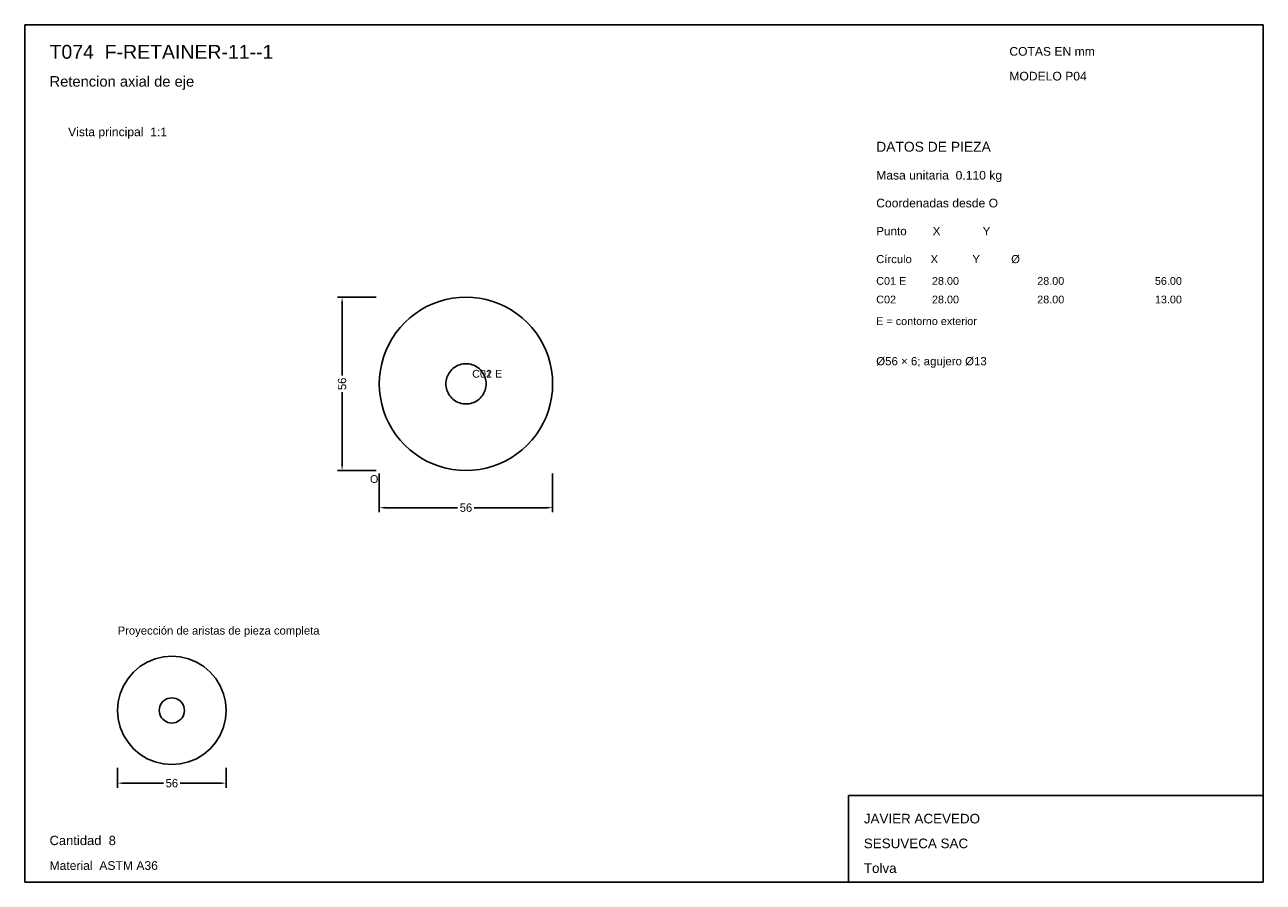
# Model space of a CAD drawing. Header units: millimetres. Extents: x 10 to 410, y 10 to 287.
import ezdxf

# ---------------------------------------------------------------- set-up
doc = ezdxf.new("R2010")
doc.units = ezdxf.units.MM
doc.styles.add('ARIAL', font='arial.ttf')
doc.dimstyles.get("Standard").update_dxf_attribs({"dimtxt": 2.5, "dimasz": 2.5, "dimexe": 1.25, "dimexo": 0.625, "dimtad": 1, "dimcen": 2.5, "dimazin": 3, "dimtfac": 1, "dimtmove": 0, "dimatfit": 3})

# ---------------------------------------------------------------- blocks, each defined once
blk = doc.blocks.new('_CLOSEDFILLED')
at = {"color": 0, "linetype": 'BYBLOCK'}
blk.add_solid([(-1, 0.16), (0, 0), (-1, -0.16)], dxfattribs=at)
blk = doc.blocks.new('*D1')
for p, q in [((124.5, 142), (124.5, 129.5)), ((180.5, 142), (180.5, 129.5)), ((126.5, 131), (149.8, 131)), ((155.2, 131), (178.5, 131))]:
    blk.add_line(p, q)
at = {"layer": 'Defpoints'}
for p in [(124.5, 143), (180.5, 143), (124.5, 131)]:
    blk.add_point(p, dxfattribs=at)
at = {"xscale": 2, "yscale": 2, "rotation": 180}
blk.add_blockref('_CLOSEDFILLED', (124.5, 131), dxfattribs=at)
at = {"xscale": 2, "yscale": 2}
blk.add_blockref('_CLOSEDFILLED', (180.5, 131), dxfattribs=at)
at = {"insert": (152.5, 131), "char_height": 2.7, "attachment_point": 5}
blk.add_mtext('56', dxfattribs=at)
blk = doc.blocks.new('*D2')
for p, q in [((123.5, 199), (111, 199)), ((112.5, 173.7), (112.5, 197)), ((112.5, 145), (112.5, 168.3)), ((123.5, 143), (111, 143))]:
    blk.add_line(p, q)
at = {"layer": 'Defpoints'}
for p in [(124.5, 199), (112.5, 143), (124.5, 143)]:
    blk.add_point(p, dxfattribs=at)
at = {"xscale": 2, "yscale": 2}
for p, rotation in [((112.5, 199), 90), ((112.5, 143), 270)]:
    blk.add_blockref('_CLOSEDFILLED', p, dxfattribs=dict(at, rotation=rotation))
at = {"insert": (112.5, 171), "char_height": 2.7, "attachment_point": 5, "rotation": 90}
blk.add_mtext('56', dxfattribs=at)
blk = doc.blocks.new('*D3')
for p, q in [((40, 47), (40, 40.5)), ((75, 47), (75, 40.5)), ((42, 42), (54.8, 42)), ((60.2, 42), (73, 42))]:
    blk.add_line(p, q)
at = {"layer": 'Defpoints'}
for p in [(40, 48), (75, 48), (40, 42)]:
    blk.add_point(p, dxfattribs=at)
at = {"xscale": 2, "yscale": 2, "rotation": 180}
blk.add_blockref('_CLOSEDFILLED', (40, 42), dxfattribs=at)
at = {"xscale": 2, "yscale": 2}
blk.add_blockref('_CLOSEDFILLED', (75, 42), dxfattribs=at)
at = {"insert": (57.5, 42), "char_height": 2.7, "attachment_point": 5}
blk.add_mtext('56', dxfattribs=at)

msp = doc.modelspace()

# ---------------------------------------------------------------- linework, layer by layer
for p, q in [((410, 287), (10, 287)), ((10, 287), (10, 10)), ((410, 10), (410, 287)), ((410, 38), (276, 38)), ((276, 38), (276, 10)), ((410, 10), (410, 38)), ((10, 10), (410, 10)), ((276, 10), (410, 10))]:
    msp.add_line(p, q)
for points in [[(152.5, 199), (150.3031, 198.9137), (148.1198, 198.6553), (145.9635, 198.2264), (143.8475, 197.6296), (141.7849, 196.8686), (139.7883, 195.9482), (137.87, 194.8739), (136.042, 193.6525), (134.3155, 192.2914), (132.701, 190.799), (131.2086, 189.1845), (129.8475, 187.458), (128.6261, 185.63), (127.5518, 183.7117), (126.6314, 181.7151), (125.8704, 179.6525), (125.2736, 177.5365), (124.8447, 175.3802), (124.5863, 173.1969), (124.5, 171), (124.5863, 168.8031), (124.8447, 166.6198), (125.2736, 164.4635), (125.8704, 162.3475), (126.6314, 160.2849), (127.5518, 158.2883), (128.6261, 156.37), (129.8475, 154.542), (131.2086, 152.8155), (132.701, 151.201), (134.3155, 149.7086), (136.042, 148.3475), (137.87, 147.1261), (139.7883, 146.0518), (141.7849, 145.1314), (143.8475, 144.3704), (145.9635, 143.7736), (148.1198, 143.3447), (150.3031, 143.0863), (152.5, 143), (154.6969, 143.0863), (156.8802, 143.3447), (159.0365, 143.7736), (161.1525, 144.3704), (163.2151, 145.1314), (165.2117, 146.0518), (167.13, 147.1261), (168.958, 148.3475), (170.6845, 149.7086), (172.299, 151.201), (173.7914, 152.8155), (175.1525, 154.542), (176.3739, 156.37), (177.4482, 158.2883), (178.3686, 160.2849), (179.1296, 162.3475), (179.7264, 164.4635), (180.1553, 166.6198), (180.4137, 168.8031), (180.5, 171), (180.4137, 173.1969), (180.1553, 175.3802), (179.7264, 177.5365), (179.1296, 179.6525), (178.3686, 181.7151), (177.4482, 183.7117), (176.3739, 185.63), (175.1525, 187.458), (173.7914, 189.1845), (172.299, 190.799), (170.6845, 192.2914), (168.958, 193.6525), (167.13, 194.8739), (165.2117, 195.9482), (163.2151, 196.8686), (161.1525, 197.6296), (159.0365, 198.2264), (156.8802, 198.6553), (154.6969, 198.9137), (152.5, 199)], [(152.5, 177.5), (151.99, 177.48), (151.4832, 177.42), (150.9826, 177.3204), (150.4914, 177.1819), (150.0126, 177.0052), (149.5491, 176.7915), (149.1038, 176.5422), (148.6794, 176.2586), (148.2786, 175.9426), (147.9038, 175.5962), (147.5574, 175.2214), (147.2414, 174.8206), (146.9578, 174.3962), (146.7085, 173.9509), (146.4948, 173.4874), (146.3181, 173.0086), (146.1796, 172.5174), (146.08, 172.0168), (146.02, 171.51), (146, 171), (146.02, 170.49), (146.08, 169.9832), (146.1796, 169.4826), (146.3181, 168.9914), (146.4948, 168.5126), (146.7085, 168.0491), (146.9578, 167.6038), (147.2414, 167.1794), (147.5574, 166.7786), (147.9038, 166.4038), (148.2786, 166.0574), (148.6794, 165.7414), (149.1038, 165.4578), (149.5491, 165.2085), (150.0126, 164.9948), (150.4914, 164.8181), (150.9826, 164.6796), (151.4832, 164.58), (151.99, 164.52), (152.5, 164.5), (153.01, 164.52), (153.5168, 164.58), (154.0174, 164.6796), (154.5086, 164.8181), (154.9874, 164.9948), (155.4509, 165.2085), (155.8962, 165.4578), (156.3206, 165.7414), (156.7214, 166.0574), (157.0962, 166.4038), (157.4426, 166.7786), (157.7586, 167.1794), (158.0422, 167.6038), (158.2915, 168.0491), (158.5052, 168.5126), (158.6819, 168.9914), (158.8204, 169.4826), (158.92, 169.9832), (158.98, 170.49), (159, 171), (158.98, 171.51), (158.92, 172.0168), (158.8204, 172.5174), (158.6819, 173.0086), (158.5052, 173.4874), (158.2915, 173.9509), (158.0422, 174.3962), (157.7586, 174.8206), (157.4426, 175.2214), (157.0962, 175.5962), (156.7214, 175.9426), (156.3206, 176.2586), (155.8962, 176.5422), (155.4509, 176.7915), (154.9874, 177.0052), (154.5086, 177.1819), (154.0174, 177.3204), (153.5168, 177.42), (153.01, 177.48), (152.5, 177.5)], [(57.5, 83), (54.7624, 82.7845), (52.0922, 82.1435), (49.5552, 81.0926), (47.2138, 79.6578), (45.1256, 77.8744), (43.3422, 75.7862), (41.9074, 73.4448), (40.8565, 70.9078), (40.2155, 68.2376), (40, 65.5), (40.2155, 62.7624), (40.8565, 60.0922), (41.9074, 57.5552), (43.3422, 55.2138), (45.1256, 53.1256), (47.2138, 51.3422), (49.5552, 49.9074), (52.0922, 48.8565), (54.7624, 48.2155), (57.5, 48), (60.2376, 48.2155), (62.9078, 48.8565), (65.4448, 49.9074), (67.7862, 51.3422), (69.8744, 53.1256), (71.6578, 55.2138), (73.0926, 57.5552), (74.1435, 60.0922), (74.7845, 62.7624), (75, 65.5), (74.7845, 68.2376), (74.1435, 70.9078), (73.0926, 73.4448), (71.6578, 75.7862), (69.8744, 77.8744), (67.7862, 79.6578), (65.4448, 81.0926), (62.9078, 82.1435), (60.2376, 82.7845), (57.5, 83)], [(57.5, 83), (54.7624, 82.7845), (52.0922, 82.1435), (49.5552, 81.0926), (47.2138, 79.6578), (45.1256, 77.8744), (43.3422, 75.7862), (41.9074, 73.4448), (40.8565, 70.9078), (40.2155, 68.2376), (40, 65.5), (40.2155, 62.7624), (40.8565, 60.0922), (41.9074, 57.5552), (43.3422, 55.2138), (45.1256, 53.1256), (47.2138, 51.3422), (49.5552, 49.9074), (52.0922, 48.8565), (54.7624, 48.2155), (57.5, 48), (60.2376, 48.2155), (62.9078, 48.8565), (65.4448, 49.9074), (67.7862, 51.3422), (69.8744, 53.1256), (71.6578, 55.2138), (73.0926, 57.5552), (74.1435, 60.0922), (74.7845, 62.7624), (75, 65.5), (74.7845, 68.2376), (74.1435, 70.9078), (73.0926, 73.4448), (71.6578, 75.7862), (69.8744, 77.8744), (67.7862, 79.6578), (65.4448, 81.0926), (62.9078, 82.1435), (60.2376, 82.7845), (57.5, 83)], [(57.5, 83), (57.5, 83), (57.5, 83)], [(57.5, 69.5625), (56.8645, 69.5125), (56.2446, 69.3637), (55.6557, 69.1197), (55.1121, 68.7866), (54.6274, 68.3726), (54.2134, 67.8879), (53.8803, 67.3443), (53.6363, 66.7554), (53.4875, 66.1355), (53.4375, 65.5), (53.4875, 64.8645), (53.6363, 64.2446), (53.8803, 63.6557), (54.2134, 63.1121), (54.6274, 62.6274), (55.1121, 62.2134), (55.6557, 61.8803), (56.2446, 61.6363), (56.8645, 61.4875), (57.5, 61.4375), (58.1355, 61.4875), (58.7554, 61.6363), (59.3443, 61.8803), (59.8879, 62.2134), (60.3726, 62.6274), (60.7866, 63.1121), (61.1197, 63.6557), (61.3637, 64.2446), (61.5125, 64.8645), (61.5625, 65.5), (61.5125, 66.1355), (61.3637, 66.7554), (61.1197, 67.3443), (60.7866, 67.8879), (60.3726, 68.3726), (59.8879, 68.7866), (59.3443, 69.1197), (58.7554, 69.3637), (58.1355, 69.5125), (57.5, 69.5625)], [(57.5, 69.5625), (56.8645, 69.5125), (56.2446, 69.3637), (55.6557, 69.1197), (55.1121, 68.7866), (54.6274, 68.3726), (54.2134, 67.8879), (53.8803, 67.3443), (53.6363, 66.7554), (53.4875, 66.1355), (53.4375, 65.5), (53.4875, 64.8645), (53.6363, 64.2446), (53.8803, 63.6557), (54.2134, 63.1121), (54.6274, 62.6274), (55.1121, 62.2134), (55.6557, 61.8803), (56.2446, 61.6363), (56.8645, 61.4875), (57.5, 61.4375), (58.1355, 61.4875), (58.7554, 61.6363), (59.3443, 61.8803), (59.8879, 62.2134), (60.3726, 62.6274), (60.7866, 63.1121), (61.1197, 63.6557), (61.3637, 64.2446), (61.5125, 64.8645), (61.5625, 65.5), (61.5125, 66.1355), (61.3637, 66.7554), (61.1197, 67.3443), (60.7866, 67.8879), (60.3726, 68.3726), (59.8879, 68.7866), (59.3443, 69.1197), (58.7554, 69.3637), (58.1355, 69.5125), (57.5, 69.5625)], [(57.5, 69.5625), (57.5, 69.5625), (57.5, 69.5625)]]:
    msp.add_lwpolyline(points)

# ---------------------------------------------------------------- texts
at = {"style": 'ARIAL'}
for s, height, p in [('T074  F-RETAINER-11--1', 4.5, (18, 276)), ('COTAS EN mm', 2.8, (328, 277)), ('Retencion axial de eje', 3.4, (18, 267)), ('MODELO P04', 2.8, (328, 269)), ('Vista principal  1:1', 2.8, (24, 251)), ('DATOS DE PIEZA', 3.2, (285, 246)), ('Masa unitaria  0.110 kg', 2.8, (285, 237)), ('Coordenadas desde O', 2.8, (285, 228)), ('Punto        X             Y', 2.7, (285, 219)), ('Círculo      X           Y          Ø', 2.6, (285, 210)), ('C01 E', 2.5, (285, 203)), ('28.00', 2.5, (303, 203)), ('28.00', 2.5, (337, 203)), ('56.00', 2.5, (375, 203)), ('C02', 2.5, (285, 197)), ('28.00', 2.5, (303, 197)), ('28.00', 2.5, (337, 197)), ('13.00', 2.5, (375, 197)), ('E = contorno exterior', 2.5, (285, 190)), ('Ø56 × 6; agujero Ø13', 2.65, (285, 177)), ('C01 E', 2.5, (154.5, 173)), ('C02', 2.5, (154.5, 173)), ('O', 2.5, (121.5, 139)), ('Proyección de aristas de pieza completa', 2.6, (40, 90)), ('JAVIER ACEVEDO', 3.1, (281, 29)), ('Cantidad  8', 3, (18, 22)), ('SESUVECA SAC', 3.1, (281, 21)), ('Material  ASTM A36', 2.8, (18, 14)), ('Tolva', 3.1, (281, 13))]:
    msp.add_text(s, height=height, dxfattribs=at).set_placement(p)

# ---------------------------------------------------------------- dimensions: what is measured, and where the dimension line sits
dim = msp.add_linear_dim(base=(112.5, 143), p1=(124.5, 143), p2=(124.5, 199), angle=90, dimstyle='Standard', override={"dimtxt": 2.7, "dimasz": 2, "dimexe": 1.5, "dimexo": 1, "dimgap": 1, "dimdec": 2, "dimlfac": 1, "dimzin": 8})
dim.commit()
dim.dimension.update_dxf_attribs({"geometry": '*D2', "text_midpoint": (112.5, 171)})
for base, p1, p2, override, picture, middle in [((124.5, 131), (124.5, 143), (180.5, 143), {"dimtxt": 2.7, "dimasz": 2, "dimexe": 1.5, "dimexo": 1, "dimgap": 1, "dimdec": 2, "dimlfac": 1, "dimzin": 8}, '*D1', (152.5, 131)), ((40, 42), (40, 48), (75, 48), {"dimtxt": 2.7, "dimasz": 2, "dimexe": 1.5, "dimexo": 1, "dimgap": 1, "dimdec": 2, "dimlfac": 1.6, "dimzin": 8}, '*D3', (57.5, 42))]:
    dim = msp.add_linear_dim(base=base, p1=p1, p2=p2, dimstyle='Standard', override=override)
    dim.commit()
    dim.dimension.update_dxf_attribs({"geometry": picture, "text_midpoint": middle})

doc.saveas('drawing.dxf')
